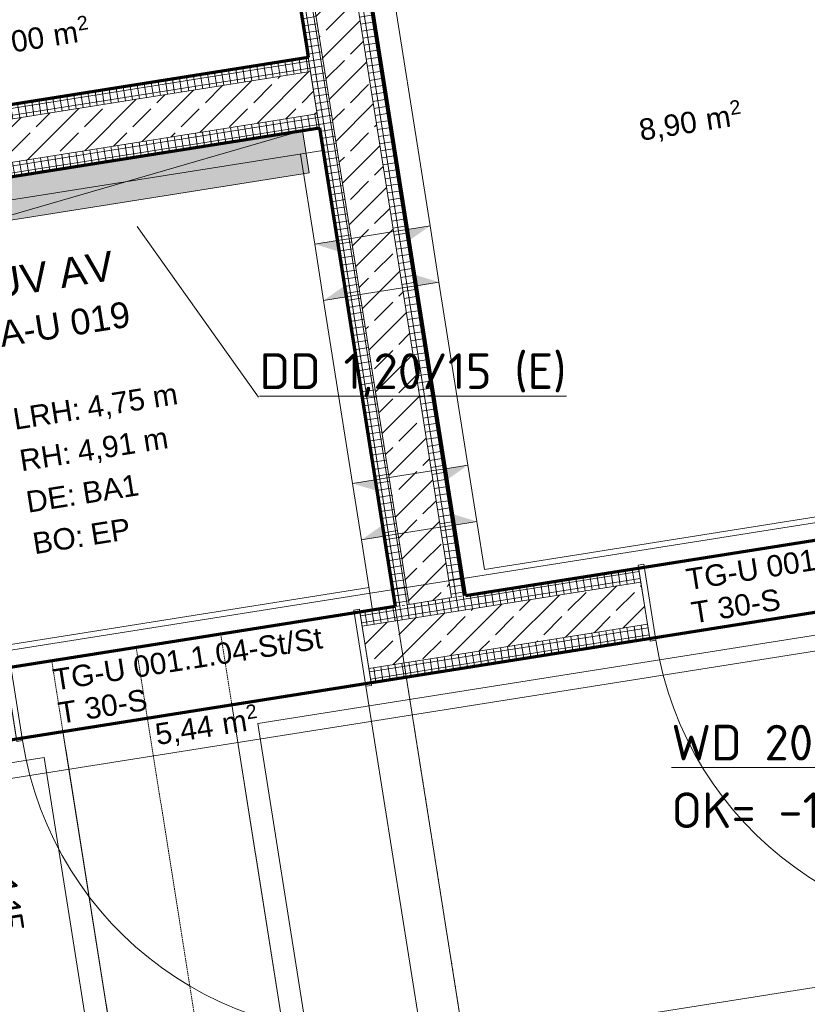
# Model space of a CAD drawing. Header units: millimetres. Extents: x 1523 to 75153, y -41886 to 10268.
# Tile 47 of 54: x 62861 to 65625, y -13897 to -10443. Entities that reach past the tile are written whole.
import ezdxf

# ---------------------------------------------------------------- set-up
doc = ezdxf.new("R2010")
doc.units = ezdxf.units.MM
for name, pattern in [('CAx_nichtHalbton', [20001.0584, 10000, -0.5292, 10000, -0.5292]), ('IMPORT-STRICHPUNKT _7_', [20, 10, -5, 0, -5]), ('IMPORT-VERDECKT _8_', [7.5, 5, -2.5]), ('Verdeckt 2x', [3.572, 2.3813, -1.1907])]:
    doc.linetypes.add(name, pattern=pattern)
for name, color, linetype, lineweight, true_color in [('10 VSI--Wärmeschutz _veritkal_', 7, 'Continuous', 13, 0x656565), ('50 A--Möblierung', 7, 'Continuous', 13, 0x656565), ('90 A--Achsraster _1_50_', 7, 'IMPORT-STRICHPUNKT _7_', 13, 0x656565), ('97 A--Etiketten _ Deckensprung', 7, 'Continuous', 13, 0x656565), ('AD', 1, 'Continuous', 13, 0xff0000), ('Neubau_10 A--Wand innen _tragend_', 7, 'Continuous', 13, 0x656565), ('Neubau_10 VSI--Wärmeschutz _veritkal_', 7, 'Continuous', 13, 0x656565), ('Neubau_20 A--Bodenplatte', 7, 'Continuous', 13, 0x656565), ('Neubau_20 A--Gründungsbelag', 7, 'Continuous', 13, 0x656565), ('Neubau_20 A--Träger _ Deckenkonstruktion', 7, 'IMPORT-VERDECKT _8_', 13, 0x656565), ('Neubau_80 A--Raum', 7, 'Continuous', 13, 0x656565), ('Sockelbeschichtung Sprühnebel', 7, 'Continuous', 13, 0x656565), ('Xref_706_5_--_ÜP_-1_000_16_Übersichtsplan UG_IFC 2025_01_13_dwg', 7, 'Continuous', 13, 0x767676), ('XX', 7, 'Continuous', 18, 0x804040)]:
    doc.layers.add(name, color=color, linetype=linetype, lineweight=lineweight, true_color=true_color)
for name, color, linetype, lineweight in [('AD_Detail', 7, 'Continuous', 13), ('Ax-50_BM-Bem', 7, 'Continuous', 9), ('Ax_BM-Bem', 7, 'Continuous', 9), ('GB_HLS-OBJ', 7, 'Continuous', 18), ('M-EQPM-___-IDEN', 7, 'Continuous', 9)]:
    doc.layers.add(name, color=color, linetype=linetype, lineweight=lineweight)
doc.styles.add('Arial', font='arial.ttf', dxfattribs={"height": 75})
doc.styles.add('Arial_1', font='arial.ttf', dxfattribs={"height": 49.5})
doc.styles.add('Arial_B', font='txt', dxfattribs={"height": 103.174603})
doc.styles.add('Arial_B_1', font='txt', dxfattribs={"height": 90.277778})
doc.styles.add('ISOCPEUR', font='isocpeur.ttf', dxfattribs={"height": 125})
doc.styles.add('ISOCPEUR_2', font='isocpeur.ttf', dxfattribs={"height": 90})
doc.dimstyles.new('KI_1_8_mm_Isocpeur__cm_m__Aufrundung_auf_5_mm_ELT_Gesamtbemaßung', dxfattribs={"dimscale": 304.8, "dimtxt": 89.638306, "dimasz": 0.492126, "dimexe": 0.295276, "dimexo": 0.0625, "dimgap": 0.049213, "dimtad": 1, "dimlfac": 0.001, "dimrnd": 0.005, "dimzin": 0, "dimdsep": 46, "dimtxsty": 'ISOCPEUR_2', "dimblk1": 'OBLIQUE', "dimblk2": 'OBLIQUE', "dimsah": 1, "dimcen": 0.09, "dimdle": 0.295276, "dimadec": 0, "dimazin": 0, "dimtfac": 1, "dimtdec": 4, "dimtix": 1, "dimtmove": 0, "dimatfit": 3, "dimfxl": 0.984252, "dimfxlon": 1, "dimtvp": 1, "dimtfill": 1, "dimtolj": 1, "dimtzin": 0, "dimlwd": 25, "dimlwe": 25, "dimarcsym": 2})
pattern_1 = [(185.336, (0, 0), (-2.324905, 24.891662), []), (275.336, (0, 0), (24.891662, 2.324905), [])]
pattern_2 = [(131.336, (0, 0), (90.1019, 79.25683), []), (131.336, (-45.05, -39.63), (90.1019, 79.25683), [90, -30])]
pattern_3 = [(95.336, (0, 0), (24.891662, 2.324905), []), (185.336, (0, 0), (-2.324905, 24.891662), [])]

# ---------------------------------------------------------------- blocks, each defined once
blk = doc.blocks.new('SuD_DD_RB Allgemein - SuD_DD_RB Allgemein-38439605-SuD_-1UG gesamt Plot  - Blatt 2')
at = {"layer": 'AD', "lineweight": 18}
blk.add_hatch(color=256, dxfattribs=at).paths.add_polyline_path([(-600, -75), (600, -75), (600, 75), (-600, 75)])
at = {"layer": 'AD', "color": 7}
for p, q in [((-600, -75), (600, 75)), ((-600, -75), (-600, 75)), ((-600, 75), (600, 75)), ((600, 75), (600, -75)), ((600, -75), (-600, -75))]:
    blk.add_line(p, q, dxfattribs=at)
at = {"layer": 'AD_Detail'}
for p, q in [((600, 75), (-600, 75)), ((-600, 75), (-600, -75)), ((600, -75), (600, 75)), ((-600, -75), (600, -75))]:
    blk.add_line(p, q, dxfattribs=at)
blk = doc.blocks.new('Xref_706_5_--_ÜP_-1_000_11_Übersichtsplan UG_IFC 2024_09_30_dwg_Tür Ol 1-Fl 27_3-41959637-SuD_-1UG gesamt Plot  - Blatt 2')
at = {"layer": 'Neubau_10 A--Wand innen _tragend_', "color": 9, "true_color": 0xcbcbcb}
blk.add_line((610, 10), (610, 1230), dxfattribs=at)
at = {"layer": 'Neubau_10 A--Wand innen _tragend_', "color": 9, "true_color": 0xcbcbcb, "flags": 128}
for points in [[(-630, -260), (-610, -260), (-610, 10), (-630, 10)], [(630, -260), (610, -260), (610, 10), (630, 10)], [(630, -250), (630, -200), (630, -50), (630, 0), (630, -50), (630, -200)], [(-630, -250), (-630, -200), (-630, -50), (-630, 0), (-630, -50), (-630, -200)]]:
    blk.add_lwpolyline(points, close=True, dxfattribs=at)
at = {"layer": 'Neubau_10 A--Wand innen _tragend_', "color": 9, "true_color": 0xcbcbcb}
blk.add_arc((610, 10), 1220, 90, 180, dxfattribs=at)
blk = doc.blocks.new('Xref_706_5_--_ÜP_-1_000_11_Übersichtsplan UG_IFC 2024_09_30_dwg_Standard-Rastermarker_7-V2-SuD_-1UG gesamt Plot  - Blatt 2')
at = {"layer": '90 A--Achsraster _1_50_', "color": 9, "true_color": 0xcbcbcb}
blk.add_line((37913.7, 0), (93092.9, 0), dxfattribs=at)
blk = doc.blocks.new('Xref_706_5_--_ÜP_-1_000_11_Übersichtsplan UG_IFC 2024_09_30_dwg_Standard-Rastermarker_12-V5-SuD_-1UG gesamt Plot  - Blatt 2')
at = {"layer": '90 A--Achsraster _1_50_', "color": 9, "true_color": 0xcbcbcb}
blk.add_line((0, 0), (28500, 0), dxfattribs=at)
blk = doc.blocks.new('Xref_706_5_--_ÜP_-1_000_11_Übersichtsplan UG_IFC 2024_09_30_dwg_Aufzug Lager_A-U 018_6-41959600-SuD_-1UG gesamt Plot  - Blatt 2')
at = {"layer": 'Neubau_80 A--Raum', "attachment_point": 1, "rotation": 92.6681, "line_spacing_factor": 0.941778}
for s, insert, char_height, width, style in [('2', (6134.3, -27866.5), 49.5, 46.058, 'Arial_1'), (' m', (6153.8, -27984), 75, 138.65, 'Arial'), ('8,00', (6163.5, -28191.3), 75, 244.244, 'Arial')]:
    blk.add_mtext(s, dxfattribs=dict(at, insert=insert, char_height=char_height, width=width, style=style))
blk = doc.blocks.new('Xref_706_5_--_ÜP_-1_000_11_Übersichtsplan UG_IFC 2024_09_30_dwg_UV AV_A-U 019_58-41960508-SuD_-1UG gesamt Plot  - Blatt 2')
at = {"layer": 'Neubau_80 A--Raum', "attachment_point": 1, "rotation": 92.6681, "line_spacing_factor": 0.941778}
for s, insert, char_height, width, style in [('2', (8600.6, -27669.3), 49.5, 46.058, 'Arial_1'), (' m', (8620.1, -27786.8), 75, 138.65, 'Arial'), ('5,44', (8629.8, -27994.1), 75, 244.244, 'Arial')]:
    blk.add_mtext(s, dxfattribs=dict(at, insert=insert, char_height=char_height, width=width, style=style))
blk = doc.blocks.new('Xref_706_5_--_ÜP_-1_000_11_Übersichtsplan UG_IFC 2024_09_30_dwg_EDV_A-U 020_59-41960509-SuD_-1UG gesamt Plot  - Blatt 2')
at = {"layer": 'Neubau_80 A--Raum', "attachment_point": 1, "rotation": 92.6681, "line_spacing_factor": 0.941778}
for s, insert, char_height, width, style in [('2', (6776.1, -25665.1), 49.5, 46.058, 'Arial_1'), (' m', (6795.6, -25782.6), 75, 138.65, 'Arial'), ('8,90', (6805.3, -25989.9), 75, 244.244, 'Arial')]:
    blk.add_mtext(s, dxfattribs=dict(at, insert=insert, char_height=char_height, width=width, style=style))
blk = doc.blocks.new('Xref_706_5_--_ÜP_-1_000_16_Übersichtsplan UG_IFC 2025_01_13_dwg-35469238-SuD_-1UG gesamt Plot  - Blatt 2')
at = {"layer": 'Neubau_10 A--Wand innen _tragend_', "true_color": 0xcbcbcb}
h = blk.add_hatch(dxfattribs=at)
h.set_pattern_fill('FP_4', color=9, style=0, pattern_type=2)
h.set_pattern_definition(pattern_3)
h.paths.add_polyline_path([(10873.2, -25998.3), (10816, -25386), (10766.2, -25390.6), (10823.4, -26003), (10854.9, -26000)])
h = blk.add_hatch(dxfattribs=at)
h.set_pattern_fill('FP_2', color=9, style=0, pattern_type=2)
h.set_pattern_definition(pattern_2)
h.paths.add_polyline_path([(11022.5, -25984.4), (10965.3, -25372), (10816, -25386), (10873.2, -25998.3), (10925.5, -25993.4)])
h = blk.add_hatch(dxfattribs=at)
h.set_pattern_fill('FP_4', color=9, style=0, pattern_type=2)
h.set_pattern_definition(pattern_3)
h.paths.add_polyline_path([(11072.3, -25979.7), (11015.1, -25367.4), (10965.3, -25372), (11022.5, -25984.4)])
at = {"layer": 'Neubau_10 A--Wand innen _tragend_', "true_color": 0xededed}
h = blk.add_hatch(color=7, dxfattribs=at)
h.paths.add_polyline_path([(10437.4, -26290.1), (10398.5, -26293.8), (10405.9, -26373.4), (10421.4, -26332.4)])
h.paths.add_polyline_path([(10414.1, -26041.2), (10367.9, -25966), (10375.2, -26044.8)])
h = blk.add_hatch(color=7, dxfattribs=at)
h.paths.add_polyline_path([(10605.1, -26354.8), (10597.6, -26275.2), (10558.8, -26278.8), (10598.3, -26343.7)])
h.paths.add_polyline_path([(10574.4, -26026.2), (10566.9, -25946.6), (10535.5, -26029.9)])
at = {"layer": 'Neubau_10 A--Wand innen _tragend_', "true_color": 0xcbcbcb}
h = blk.add_hatch(dxfattribs=at)
h.set_pattern_fill('FP_3', color=9, style=0, pattern_type=2)
h.set_pattern_definition(pattern_1)
h.paths.add_polyline_path([(10828, -26052.8), (10823.4, -26003), (8881.8, -26184.3), (8886.5, -26234.1), (10820.1, -26053.5)])
h = blk.add_hatch(dxfattribs=at)
h.set_pattern_fill('FP_4', color=9, style=0, pattern_type=2)
h.set_pattern_definition(pattern_3)
h.paths.add_polyline_path([(10908, -26371.7), (10873.2, -25998.3), (10823.4, -26003), (10858.2, -26376.4)])
h = blk.add_hatch(dxfattribs=at)
h.set_pattern_fill('FP_2', color=9, style=0, pattern_type=2)
h.set_pattern_definition(pattern_2)
h.paths.add_polyline_path([(11057.4, -26357.8), (11022.5, -25984.4), (10873.2, -25998.3), (10908, -26371.7), (10998.2, -26363.3)])
h = blk.add_hatch(dxfattribs=at)
h.set_pattern_fill('FP_4', color=9, style=0, pattern_type=2)
h.set_pattern_definition(pattern_3)
h.paths.add_polyline_path([(11107.2, -26353.1), (11072.3, -25979.7), (11022.5, -25984.4), (11057.4, -26357.8), (11073.3, -26356.3)])
at = {"layer": 'Neubau_10 A--Wand innen _tragend_', "true_color": 0xededed}
h = blk.add_hatch(color=7, dxfattribs=at)
h.paths.add_polyline_path([(9591, -26369.2), (9552.2, -26372.8), (9559.6, -26452.5), (9569.5, -26426.3)])
h.paths.add_polyline_path([(9567.8, -26120.3), (9521.5, -26044.2), (9528.9, -26123.9), (9566.1, -26120.4)])
h = blk.add_hatch(color=7, dxfattribs=at)
h.paths.add_polyline_path([(9758.8, -26433.9), (9751.3, -26354.2), (9712.5, -26357.8)])
h.paths.add_polyline_path([(9728.1, -26105.3), (9720.6, -26025.6), (9689.2, -26108.9)])
at = {"layer": 'Neubau_10 A--Wand innen _tragend_', "true_color": 0xcbcbcb}
h = blk.add_hatch(dxfattribs=at)
h.set_pattern_fill('FP_2', color=9, style=0, pattern_type=2)
h.set_pattern_definition(pattern_2)
h.paths.add_polyline_path([(10842, -26202.1), (10828, -26052.8), (8886.5, -26234.1), (8900.4, -26383.5), (10818.3, -26204.3)])
h = blk.add_hatch(dxfattribs=at)
h.set_pattern_fill('FP_3', color=9, style=0, pattern_type=2)
h.set_pattern_definition(pattern_1)
h.paths.add_polyline_path([(8886.5, -26234.1), (8881.8, -26184.3), (6392.6, -26416.8), (6397.3, -26466.6), (8878.6, -26234.9)])
h = blk.add_hatch(dxfattribs=at)
h.set_pattern_fill('FP_3', color=9, style=0, pattern_type=2)
h.set_pattern_definition(pattern_1)
h.paths.add_polyline_path([(10846.6, -26251.9), (10842, -26202.1), (8900.4, -26383.5), (8905.1, -26433.3), (10838.7, -26252.6)])
h = blk.add_hatch(dxfattribs=at)
h.set_pattern_fill('FP_2', color=9, style=0, pattern_type=2)
h.set_pattern_definition(pattern_2)
h.paths.add_polyline_path([(8900.4, -26383.5), (8886.5, -26234.1), (6397.3, -26466.6), (6411.2, -26616), (8876.8, -26385.7)])
h = blk.add_hatch(dxfattribs=at)
h.set_pattern_fill('FP_3', color=9, style=0, pattern_type=2)
h.set_pattern_definition(pattern_1)
h.paths.add_polyline_path([(8905.1, -26433.3), (8900.4, -26383.5), (6411.2, -26616), (6415.9, -26665.8), (8897.2, -26434)])
h = blk.add_hatch(dxfattribs=at)
h.set_pattern_fill('FP_2', color=9, style=0, pattern_type=2)
h.set_pattern_definition(pattern_2)
h.paths.add_polyline_path([(9401.8, -29600.8), (9104.2, -26414.7), (8954.8, -26428.6), (9252.5, -29614.7), (9395.2, -29601.4)])
h = blk.add_hatch(dxfattribs=at)
h.set_pattern_fill('FP_4', color=9, style=0, pattern_type=2)
h.set_pattern_definition(pattern_3)
h.paths.add_polyline_path([(9451.6, -29596.1), (9154, -26410), (9104.2, -26414.7), (9401.8, -29600.8), (9409.7, -29600)])
h = blk.add_hatch(dxfattribs=at)
h.set_pattern_fill('FP_4', color=9, style=0, pattern_type=2)
h.set_pattern_definition(pattern_3)
h.paths.add_polyline_path([(9252.5, -29614.7), (8954.8, -26428.6), (8905.1, -26433.3), (9202.7, -29619.4)])
at = {"layer": '10 VSI--Wärmeschutz _veritkal_', "color": 9, "true_color": 0xcbcbcb, "flags": 128}
blk.add_lwpolyline([(9154, -26410), (9451.6, -29596.1), (9531.2, -29588.7), (9233.6, -26402.6)], close=True, dxfattribs=at)
at = {"layer": '50 A--Möblierung', "color": 9, "true_color": 0xcbcbcb, "flags": 128}
blk.add_lwpolyline([(17937.7, -26362.9), (12461.5, -26874.4), (12215.1, -24235.9), (17691.2, -23724.4), (17444.8, -21085.9), (11968.6, -21597.4), (12215.1, -24235.9), (17691.2, -23724.4)], close=True, dxfattribs=at)
at = {"layer": '97 A--Etiketten _ Deckensprung', "color": 9, "true_color": 0xcbcbcb, "flags": 128}
blk.add_lwpolyline([(6117.2, -26693.7), (24835.7, -24945.3), (24674.6, -23220.7), (24296.3, -23256.1), (23992.5, -20003.4)], dxfattribs=at)
at = {"layer": 'Neubau_10 A--Wand innen _tragend_', "color": 9, "true_color": 0xcbcbcb}
for p, q in [((9401.8, -29600.8), (9104.2, -26414.7)), ((9252.5, -29614.7), (8954.8, -26428.6))]:
    blk.add_line(p, q, dxfattribs=at)
at = {"layer": 'Neubau_10 A--Wand innen _tragend_', "color": 9, "true_color": 0xcbcbcb, "flags": 128}
for points in [[(6392.6, -26416.8), (8881.8, -26184.3), (10823.4, -26003), (10766.2, -25390.6), (11015.1, -25367.4), (11072.3, -25979.7), (11107.2, -26353.1), (10858.2, -26376.4), (10846.6, -26251.9), (8905.1, -26433.3), (6415.9, -26665.8)], [(10908, -26371.7), (10873.2, -25998.3), (10816, -25386)], [(11057.4, -26357.8), (11022.5, -25984.4), (10965.3, -25372)], [(10367.8, -25965.2), (10375.2, -26044.8), (10379.9, -26094.6), (10393.8, -26244), (10398.5, -26293.8), (10405.9, -26373.4)], [(10605.1, -26354.8), (10597.6, -26275.2), (10593, -26225.4), (10579, -26076), (10574.4, -26026.2), (10566.9, -25946.6)], [(9521.5, -26044.2), (9528.9, -26123.9), (9533.6, -26173.7), (9547.5, -26323), (9552.2, -26372.8), (9559.6, -26452.5)], [(9758.8, -26433.9), (9751.3, -26354.2), (9746.7, -26304.4), (9732.7, -26155.1), (9728.1, -26105.3), (9720.6, -26025.6)], [(6397.3, -26466.6), (10828, -26052.8), (10842, -26202.1), (6411.2, -26616)], [(9202.7, -29619.4), (9451.6, -29596.1), (9154, -26410), (9104.2, -26414.7), (8954.8, -26428.6), (8905.1, -26433.3), (9202.7, -29619.4), (9053.3, -29633.3), (8953.8, -29642.6), (8958.4, -29692.4), (8967.8, -29793.2)]]:
    blk.add_lwpolyline(points, dxfattribs=at)
at = {"layer": 'Neubau_10 VSI--Wärmeschutz _veritkal_', "color": 9, "true_color": 0xcbcbcb}
for p, q in [((10823.4, -26003), (10684.8, -24519.5)), ((10774.4, -26339), (11057.1, -29365.8)), ((11144.2, -29438), (10854.1, -26331.6))]:
    blk.add_line(p, q, dxfattribs=at)
at = {"layer": 'Neubau_10 VSI--Wärmeschutz _veritkal_', "color": 9, "true_color": 0xcbcbcb, "flags": 128}
for points in [[(10933.7, -24496.2), (11153.2, -26846), (23947.1, -25650.9), (23826.3, -24356.7), (23793.8, -24008.2), (23482.5, -20672.6), (21187.5, -20886.9), (12087.1, -21737), (10688.2, -21867.6), (10779.3, -22843.4)], [(14688.4, -21574.3), (20433.1, -21037.8), (20682, -21014.5), (21194.9, -20966.6), (23410.3, -20759.7), (23714.2, -24015.6), (23746.7, -24364.1), (23860.1, -25578.7), (13087.3, -26585), (12290.8, -26659.4), (11225.4, -26758.9), (11013.4, -24488.8)], [(10605.1, -24526.9), (10736.3, -25930.8), (10566.9, -25946.6), (10367.8, -25965.2), (9720.6, -26025.6), (9521.5, -26044.2), (6464.9, -26329.7), (6293.7, -24497.7), (7394, -24395), (7623, -24373.6), (10181.7, -24134.6), (10410.7, -24113.2), (10644.8, -24091.3), (10637.4, -24011.7)], [(10815.9, -25923.3), (10823.4, -26003), (6392.6, -26416.8), (6206.6, -24425.5), (6214.1, -24505.2)], [(9241.1, -26482.2), (9559.6, -26452.5), (9758.8, -26433.9), (10405.9, -26373.4), (10605.1, -26354.8), (10854.1, -26331.6), (10846.6, -26251.9), (9154, -26410)], [(11655.4, -32222.5), (11674, -32421.7), (24468.3, -31226.6), (24268.2, -29086), (24128.6, -27592.5), (24003, -26248.3), (11209, -27443.4), (11636.8, -32023.4)], [(11716.5, -32016), (11296.1, -27515.6), (12361.5, -27416.1), (13158, -27341.7), (23930.8, -26335.4), (24049, -27599.9), (24188.6, -29093.4), (24381.2, -31154.4), (13608.1, -32160.7), (12811.6, -32235.1), (11746.2, -32334.6), (11735.1, -32215.1)]]:
    blk.add_lwpolyline(points, dxfattribs=at)
at = {"layer": 'Neubau_20 A--Bodenplatte', "color": 9, "true_color": 0xcbcbcb, "flags": 128}
blk.add_lwpolyline([(9202.7, -29619.4), (6713.5, -29851.9), (6415.9, -26665.8), (8905.1, -26433.3)], close=True, dxfattribs=at)
at = {"layer": 'Neubau_20 A--Gründungsbelag', "color": 9, "true_color": 0xcbcbcb, "flags": 128}
blk.add_lwpolyline([(6206.6, -24425.5), (6392.6, -26416.8), (10823.4, -26003), (10766.2, -25390.6), (11015.1, -25367.4), (11107.2, -26353.1), (10858.2, -26376.4), (10846.6, -26251.9), (9154, -26410), (9451.6, -29596.1), (11144.2, -29438), (10975.4, -27630.9), (11224.3, -27607.6), (11619.6, -31839.2), (11370.7, -31862.5), (11167.5, -29686.9), (8877.4, -29900.9), (7284.4, -30049.7), (6736.8, -30100.8), (7068.8, -33655.3)], dxfattribs=at)
at = {"layer": 'Neubau_20 A--Träger _ Deckenkonstruktion', "color": 9, "true_color": 0xcbcbcb}
blk.add_line((10932.2, -27167.9), (23975.4, -25949.6), dxfattribs=at)
at = {"layer": 'Neubau_20 A--Träger _ Deckenkonstruktion', "color": 9, "true_color": 0xcbcbcb, "flags": 128}
blk.add_lwpolyline([(23947.5, -25650.9), (10904.3, -26869.2), (10960.1, -27466.6), (24003.3, -26248.3)], close=True, dxfattribs=at)
at = {"layer": 'Sockelbeschichtung Sprühnebel', "color": 9, "true_color": 0xcbcbcb}
blk.add_line((15118.7, -72633.4), (9986.9, -17693.4), dxfattribs=at)
at = {"layer": 'Sockelbeschichtung Sprühnebel', "color": 9, "true_color": 0xcbcbcb, "flags": 128}
blk.add_lwpolyline([(10436.6, -17722.2), (15333.6, -70149.9), (15413.3, -70142.4), (15649.1, -72667.4)], dxfattribs=at)
for name, p, rotation in [('Xref_706_5_--_ÜP_-1_000_11_Übersichtsplan UG_IFC 2024_09_30_dwg_Standard-Rastermarker_7-V2-SuD_-1UG gesamt Plot  - Blatt 2', (18705.3, -110386.7), 95.33628353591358), ('Xref_706_5_--_ÜP_-1_000_11_Übersichtsplan UG_IFC 2024_09_30_dwg_Standard-Rastermarker_12-V5-SuD_-1UG gesamt Plot  - Blatt 2', (27502.2, -24696.2), 185.3362835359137), ('Xref_706_5_--_ÜP_-1_000_11_Übersichtsplan UG_IFC 2024_09_30_dwg_EDV_A-U 020_59-41960509-SuD_-1UG gesamt Plot  - Blatt 2', (1188.6, 351.4), 2.668141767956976), ('Xref_706_5_--_ÜP_-1_000_11_Übersichtsplan UG_IFC 2024_09_30_dwg_UV AV_A-U 019_58-41960508-SuD_-1UG gesamt Plot  - Blatt 2', (1279.9, 438.5), 2.668141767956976), ('Xref_706_5_--_ÜP_-1_000_11_Übersichtsplan UG_IFC 2024_09_30_dwg_Aufzug Lager_A-U 018_6-41959600-SuD_-1UG gesamt Plot  - Blatt 2', (1285.5, 313.2), 2.668141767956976)]:
    blk.add_blockref(name, p, dxfattribs=dict(rotation=rotation))
at = {"extrusion": (0, 0, -1)}
for p, zscale, rotation in [((-10956.5, -24740.1), -0.9999999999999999, 84.66371646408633), ((-11165.7, -26980.4), -0.9999999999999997, 84.66371646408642)]:
    blk.add_blockref('Xref_706_5_--_ÜP_-1_000_11_Übersichtsplan UG_IFC 2024_09_30_dwg_Tür Ol 1-Fl 27_3-41959637-SuD_-1UG gesamt Plot  - Blatt 2', p, dxfattribs=dict(at, zscale=zscale, rotation=rotation))
at = {"layer": 'Neubau_10 A--Wand innen _tragend_', "char_height": 75, "attachment_point": 1, "rotation": 95.3363, "line_spacing_factor": 0.941778, "style": 'Arial'}
for s, insert, width in [('TG-U 001.1.05-St/St', (10780.6, -25229.1), 1141.336), ('T 30-S', (10898, -25218.2), 375.548), ('TG-U 001.1.04-St/St', (10989.9, -27469.4), 1141.336), ('T 30-S', (11107.2, -27458.4), 375.548)]:
    blk.add_mtext(s, dxfattribs=dict(at, insert=insert, width=width))
at = {"layer": 'Neubau_80 A--Raum', "attachment_point": 1, "rotation": 95.3363, "line_spacing_factor": 0.941778}
for s, insert, char_height, width, style in [('4,75 m', (10043.5, -27289.4), 75, 382.894, 'Arial'), ('4,91 m', (10195.5, -27332.7), 75, 382.894, 'Arial'), ('A-U 019', (9759.7, -27580.5), 90.28, 543.112, 'Arial_B_1'), ('BA1', (10342.7, -27324.7), 75, 236.898, 'Arial'), ('EP', (10488.8, -27305.2), 75, 167.114, 'Arial'), ('UV AV', (9576.8, -27598), 103.17, 508.068, 'Arial_B'), ('LRH:', (10067.9, -27551.2), 75, 284.645, 'Arial'), ('BO:', (10508, -27510.1), 75, 215.779, 'Arial'), ('RH:', (10214.6, -27537.5), 75, 214.861, 'Arial'), ('DE:', (10361.3, -27523.8), 75, 208.434, 'Arial')]:
    blk.add_mtext(s, dxfattribs=dict(at, insert=insert, char_height=char_height, width=width, style=style))
blk = doc.blocks.new('DIMBLOCK17-SuD_-1UG gesamt Plot  - Blatt 2')
at = {"layer": 'Ax-50_BM-Bem', "lineweight": 25}
for p, q in [((62836.7, -14221.2), (62628.6, -12907.7)), ((62642.7, -12996.6), (62556.9, -12934.2)), ((62346.4, -13043.5), (62731.6, -12982.5)), ((62642.7, -12996.6), (62346.4, -13043.5)), ((62642.7, -12996.6), (62728.5, -13058.9)), ((63118.9, -14085.4), (62733.7, -14146.4)), ((62822.6, -14132.3), (62736.8, -14070)), ((62822.6, -14132.3), (63118.9, -14085.4)), ((62822.6, -14132.3), (62908.4, -14194.7))]:
    blk.add_line(p, q, dxfattribs=at)
at = {"layer": 'Ax-50_BM-Bem', "color": 0, "lineweight": 25, "insert": (62849.2, -13452.9), "char_height": 90, "width": 220.506, "attachment_point": 1, "rotation": 279, "line_spacing_factor": 1.149209, "style": 'ISOCPEUR_2', "bg_fill": 3, "box_fill_scale": 1.25, "bg_fill_color": 256, "bg_fill_true_color": 13158600, "bg_fill_transparency": 0}
blk.add_mtext('1,15', dxfattribs=at)
blk = doc.blocks.new('_Oblique')
at = {"color": 0, "linetype": 'ByBlock', "lineweight": -2}
blk.add_line((-0.5, -0.5), (0.5, 0.5), dxfattribs=at)

msp = doc.modelspace()

# ---------------------------------------------------------------- linework, layer by layer
at = {"layer": 'M-EQPM-___-IDEN'}
msp.add_line((63272.493, -11168.911), (63699.278, -11767.368), dxfattribs=at)
at = {"layer": 'XX', "color": 7, "linetype": 'CAx_nichtHalbton', "lineweight": 70, "true_color": 0xffffff}
for p, q in [((64425.496, -12462.847), (63729.362, -8067.629)), ((63482.44, -8106.738), (63868.156, -10542.057)), ((63868.156, -10542.057), (63873.526, -10575.959)), ((63873.526, -10575.959), (60712.923, -11076.549)), ((60752.032, -11323.471), (63912.634, -10822.881)), ((60752.032, -11323.471), (63912.634, -10822.881)), ((63912.634, -10822.881), (64178.574, -12501.955)), ((63912.634, -10822.881), (64178.574, -12501.955)), ((38162.461, -16875.619), (72664.654, -11411.008)), ((64425.496, -12462.847), (66400.873, -12149.978)), ((64178.574, -12501.955), (61017.971, -13002.546))]:
    msp.add_line(p, q, dxfattribs=at)
at = {"layer": 'XX', "color": 9, "linetype": 'Verdeckt 2x', "true_color": 0xc0c0c0}
for p, q in [((60752.032, -11323.471), (63912.634, -10822.881)), ((63912.634, -10822.881), (64178.574, -12501.955)), ((18164.802, -20041.167), (69450.974, -11918.235)), ((64178.574, -12501.955), (61017.971, -13002.546))]:
    msp.add_line(p, q, dxfattribs=at)

# ---------------------------------------------------------------- block references
at = {"layer": 'GB_HLS-OBJ', "rotation": 9.00000000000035}
msp.add_blockref('SuD_DD_RB Allgemein - SuD_DD_RB Allgemein-38439605-SuD_-1UG gesamt Plot  - Blatt 2', (63272.493, -11000.204), dxfattribs=at)
at = {"layer": 'Xref_706_5_--_ÜP_-1_000_16_Übersichtsplan UG_IFC 2025_01_13_dwg', "color": 9, "true_color": 0xcbcbcb, "rotation": 273.6637164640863}
msp.add_blockref('Xref_706_5_--_ÜP_-1_000_16_Übersichtsplan UG_IFC 2025_01_13_dwg-35469238-SuD_-1UG gesamt Plot  - Blatt 2', (89683.72, 0), dxfattribs=at)

# ---------------------------------------------------------------- texts
at = {"layer": 'M-EQPM-___-IDEN', "color": 1, "true_color": 0xff0000, "char_height": 125, "attachment_point": 1, "style": 'ISOCPEUR'}
for s, insert, width in [('\\LDD 1,20/15 (E)', (63702.379, -11613.513), 1290.71687), ('\\LWD 20/20 (E)', (65148.225, -12916.638), 1242.61562), ('OK= -16 UKRD', (65148.225, -13153.902), 1306.75062)]:
    msp.add_mtext(s, dxfattribs=dict(at, insert=insert, width=width))

# ---------------------------------------------------------------- next in the draw order: dimensions: what is measured, and where the dimension line sits
at = {"layer": 'Ax_BM-Bem', "lineweight": 25}
dim = msp.add_linear_dim(base=(62642.707, -12996.559), p1=(63118.898, -14085.38), p2=(62346.4, -13043.489), angle=279, dimstyle='KI_1_8_mm_Isocpeur__cm_m__Aufrundung_auf_5_mm_ELT_Gesamtbemaßung', override={"dimpost": '<>', "dimfxl": 1297.031087}, dxfattribs=at)
dim.commit()
dim.dimension.update_dxf_attribs({"geometry": 'DIMBLOCK17-SuD_-1UG gesamt Plot  - Blatt 2', "text_midpoint": (62791.911, -13555.048)})

doc.saveas('drawing.dxf')
